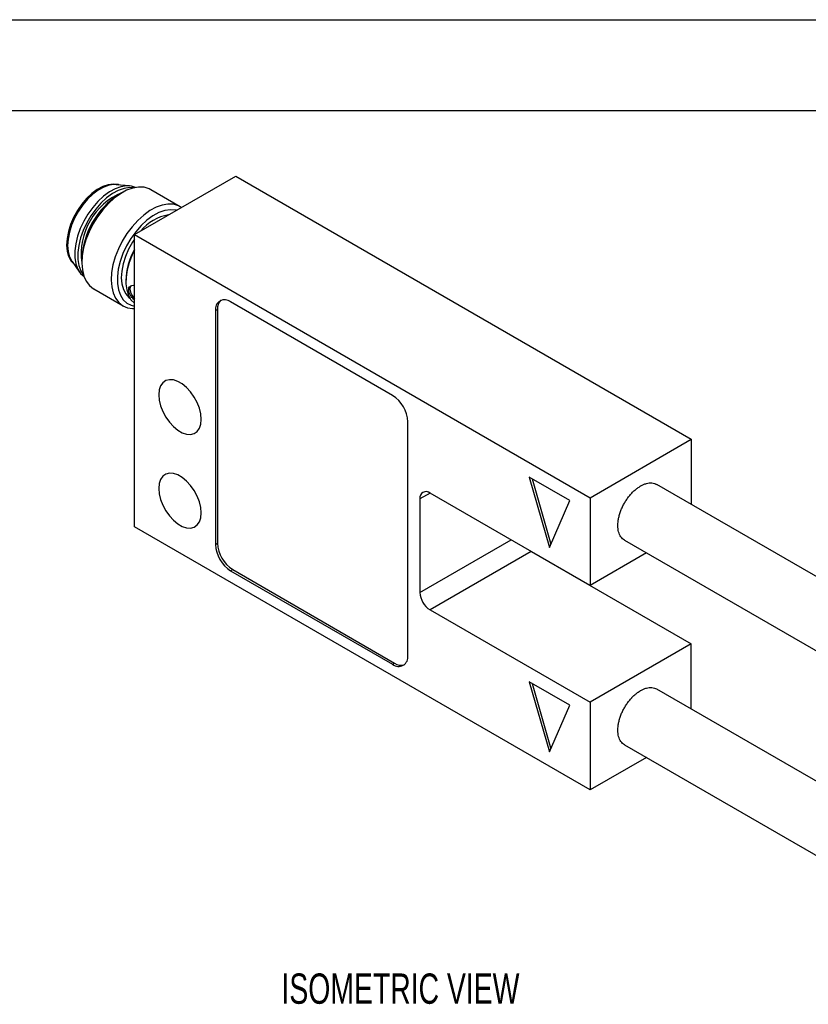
# Model space of a CAD drawing. Header units: millimetres. Extents: x 0 to 279, y 0 to 216.
# Tile 4 of 5: x 169 to 224, y 147 to 216. Entities that reach past the tile are written whole.
import ezdxf

# ---------------------------------------------------------------- set-up
doc = ezdxf.new("R2010")
doc.units = ezdxf.units.MM
doc.layers.add('DIMENSIONS', color=140, linetype='Continuous', lineweight=25)
doc.layers.add('TEXT', color=140, linetype='Continuous', lineweight=25)
doc.styles.add('SLDTEXTSTYLE0', font='TXT', dxfattribs={"width": 0.7})

msp = doc.modelspace()

# ---------------------------------------------------------------- linework, layer by layer
at = {"color": 7, "linetype": 'Continuous'}
msp.add_line((0.002, 215.903), (279.402, 215.903), dxfattribs=at)
for p, q in [((177.246, 200.891), (184.317, 204.973)), ((184.317, 204.973), (216.137, 186.604)), ((176.896, 204.293), (175.976, 204.378)), ((176.397, 203.83), (176.185, 203.707)), ((180.448, 202.844), (178.397, 204.028)), ((177.246, 200.891), (209.066, 182.522)), ((177.246, 180.478), (177.246, 200.891)), ((172.884, 199.021), (173.417, 198.267)), ((173.569, 199.176), (173.569, 198.931)), ((176.645, 197.686), (176.645, 197.604)), ((174.398, 197.1), (176.448, 195.916)), ((195.277, 189.665), (183.963, 196.197)), ((182.903, 195.584), (183.044, 195.666)), ((182.903, 195.584), (182.903, 179.253)), ((183.044, 195.666), (183.044, 179.335)), ((196.338, 171.497), (196.338, 187.828)), ((209.066, 182.522), (216.137, 186.604)), ((216.137, 186.604), (216.137, 182.058)), ((204.823, 183.951), (206.237, 179.051)), ((207.651, 182.318), (204.823, 183.951)), ((205.021, 183.836), (206.336, 179.28)), ((243.963, 165.994), (213.726, 183.45)), ((197.894, 182.847), (197.186, 182.439)), ((197.186, 182.439), (197.186, 175.907)), ((209.066, 176.398), (197.893, 182.848)), ((206.237, 179.051), (207.651, 182.318)), ((209.066, 182.522), (209.066, 176.398)), ((209.066, 162.108), (177.246, 180.478)), ((197.186, 175.907), (203.551, 179.581)), ((211.476, 179.552), (241.714, 162.097)), ((182.903, 179.253), (183.044, 179.335)), ((204.924, 178.789), (204.964, 178.764)), ((204.964, 178.764), (197.893, 174.682)), ((204.964, 178.764), (216.137, 172.315)), ((213.003, 178.671), (209.066, 176.398)), ((183.963, 177.416), (184.105, 177.498)), ((183.963, 177.416), (195.277, 170.885)), ((184.105, 177.498), (195.419, 170.967)), ((197.893, 174.682), (209.066, 168.233)), ((216.137, 172.315), (209.066, 168.233)), ((216.137, 167.768), (216.137, 172.315)), ((195.277, 170.885), (195.419, 170.967)), ((204.823, 169.661), (206.237, 164.762)), ((207.651, 168.028), (204.823, 169.661)), ((205.021, 169.547), (206.336, 164.991)), ((243.963, 151.705), (213.726, 169.16)), ((206.237, 164.762), (207.651, 168.028)), ((209.066, 168.233), (209.066, 162.108)), ((211.476, 165.263), (241.714, 147.807)), ((213.003, 164.381), (209.066, 162.108))]:
    msp.add_line(p, q)
at = {"flags": 128}
for points in [[(176.187, 204.358), (176.095, 204.386), (175.766, 204.424), (175.408, 204.378), (175.032, 204.249), (174.648, 204.041), (174.268, 203.76), (173.903, 203.414), (173.562, 203.013), (173.256, 202.569), (172.994, 202.094), (172.783, 201.602), (172.629, 201.107), (172.536, 200.624), (172.508, 200.166), (172.546, 199.746), (172.647, 199.377), (172.809, 199.069), (173.006, 198.848)], [(175.976, 204.378), (175.837, 204.383), (175.479, 204.337), (175.103, 204.208), (174.719, 204), (174.339, 203.719), (173.973, 203.373), (173.633, 202.973), (173.327, 202.528), (173.065, 202.053), (172.853, 201.561), (172.7, 201.066), (172.607, 200.583), (172.579, 200.125), (172.616, 199.705), (172.717, 199.336), (172.88, 199.028), (172.884, 199.021)], [(177.317, 204.183), (177.045, 204.271), (176.689, 204.298), (176.304, 204.239), (175.902, 204.097), (175.493, 203.875), (175.086, 203.579), (174.694, 203.217), (174.326, 202.797), (173.991, 202.331), (173.698, 201.832), (173.455, 201.31), (173.268, 200.782), (173.142, 200.259), (173.08, 199.755), (173.084, 199.285), (173.154, 198.859), (173.287, 198.488), (173.481, 198.183), (173.723, 197.957)], [(177.2, 204.159), (176.901, 204.175), (176.516, 204.117), (176.114, 203.975), (175.705, 203.753), (175.299, 203.457), (174.906, 203.094), (174.538, 202.675), (174.203, 202.209), (173.91, 201.709), (173.667, 201.188), (173.48, 200.659), (173.354, 200.136), (173.293, 199.633), (173.296, 199.162), (173.366, 198.736), (173.5, 198.366), (173.685, 198.071)], [(178.397, 204.028), (178.263, 204.096), (177.917, 204.196), (177.535, 204.211), (177.126, 204.14), (176.7, 203.986), (176.267, 203.751), (175.838, 203.442), (175.421, 203.065), (175.027, 202.63), (174.666, 202.146), (174.344, 201.625), (174.072, 201.08), (173.853, 200.522), (173.694, 199.965), (173.599, 199.422), (173.569, 198.906), (173.605, 198.429), (173.707, 198.002), (173.872, 197.634), (174.096, 197.336), (174.375, 197.113), (174.398, 197.1)], [(180.535, 202.79), (180.314, 202.912), (179.967, 203.012), (179.585, 203.027), (179.177, 202.957), (178.751, 202.802), (178.318, 202.568), (177.888, 202.258), (177.472, 201.882), (177.078, 201.446), (176.716, 200.963), (176.395, 200.442), (176.122, 199.896), (175.904, 199.338), (175.745, 198.781), (175.649, 198.238), (175.62, 197.722), (175.656, 197.245), (175.758, 196.818), (175.923, 196.451), (176.147, 196.152), (176.425, 195.929), (176.751, 195.787), (177.116, 195.73), (177.246, 195.73)], [(180.191, 202.591), (180.126, 202.606), (179.759, 202.634), (179.364, 202.574), (178.95, 202.428), (178.53, 202.2), (178.112, 201.895), (177.709, 201.523), (177.33, 201.092), (176.986, 200.613), (176.685, 200.099), (176.435, 199.563), (176.243, 199.02), (176.114, 198.482), (176.05, 197.965), (176.054, 197.481), (176.126, 197.043), (176.263, 196.663), (176.462, 196.35), (176.719, 196.112), (177.025, 195.955), (177.246, 195.899)], [(177.246, 200.584), (177.098, 200.357), (176.827, 199.867), (176.61, 199.36), (176.451, 198.85), (176.356, 198.351), (176.327, 197.879), (176.365, 197.446), (176.469, 197.065), (176.637, 196.748), (176.862, 196.502), (176.926, 196.453)], [(177.246, 199.803), (177.084, 199.47), (176.881, 198.951), (176.739, 198.434), (176.661, 197.932), (176.648, 197.46), (176.702, 197.03), (176.821, 196.654), (177.002, 196.343), (177.24, 196.104), (177.246, 196.1)], [(176.998, 197.327), (176.944, 197.251), (176.925, 197.09), (176.973, 196.882), (177.084, 196.646), (177.246, 196.407), (177.246, 196.406)], [(178.943, 189.705), (178.975, 189.329), (179.071, 188.933), (179.227, 188.533), (179.434, 188.147), (179.685, 187.791), (179.969, 187.482), (180.273, 187.232), (180.583, 187.053), (180.887, 186.952), (181.17, 186.934), (181.421, 187), (181.629, 187.146), (181.784, 187.367), (181.88, 187.652), (181.913, 187.99), (181.88, 188.366), (181.784, 188.762), (181.629, 189.162), (181.421, 189.548), (181.17, 189.904), (180.887, 190.213), (180.583, 190.463), (180.273, 190.642), (179.969, 190.743), (179.685, 190.761), (179.434, 190.695), (179.227, 190.549), (179.071, 190.328), (178.975, 190.042), (178.943, 189.705)], [(178.943, 183.172), (178.975, 182.797), (179.071, 182.401), (179.227, 182.001), (179.434, 181.614), (179.685, 181.259), (179.969, 180.949), (180.273, 180.699), (180.583, 180.52), (180.887, 180.419), (181.17, 180.402), (181.421, 180.467), (181.629, 180.614), (181.784, 180.835), (181.88, 181.12), (181.913, 181.458), (181.88, 181.833), (181.784, 182.229), (181.629, 182.63), (181.421, 183.016), (181.17, 183.372), (180.887, 183.681), (180.583, 183.931), (180.273, 184.11), (179.969, 184.211), (179.685, 184.229), (179.434, 184.163), (179.227, 184.017), (179.071, 183.796), (178.975, 183.51), (178.943, 183.172)]]:
    msp.add_lwpolyline(points, dxfattribs=at)
for centre, radius, start, end in [((178.135, 199.561), 4.61, 112.08901, 187.91637), ((179.198, 198.947), 5.633, 122.33261, 177.67277), ((180.115, 199.188), 3.118, 98.91679, 141.07783), ((181.333, 197.553), 4.69, 150.62802, 178.37883), ((183.549, 195.689), 0.655, 50.79671, 189.21404), ((183.83, 195.733), 0.789, 133.4608, 184.91168), ((194.035, 187.724), 2.305, 2.60548, 57.39452), ((197.617, 182.509), 0.437, 50.79671, 189.21404), ((185.206, 179.358), 2.305, 182.60548, 237.39452), ((185.347, 179.44), 2.305, 182.60548, 237.39452), ((198.722, 175.977), 1.537, 182.60548, 237.39452), ((195.691, 171.393), 0.655, 230.79671, 9.21404), ((195.87, 171.613), 0.789, 235.09166, 286.53695)]:
    msp.add_arc(centre, radius, start, end)
for points, knots in [([(177.246, 196.332), (177.222, 196.353), (177.117, 196.445), (176.97, 196.632), (176.848, 196.87), (176.825, 197.087), (176.894, 197.254), (177.039, 197.36), (177.177, 197.353), (177.246, 197.35)], [0, 0, 0, 0, 0.04704, 0.209911, 0.37189, 0.528593, 0.683769, 0.843137, 1, 1, 1, 1]), ([(211.983, 182.837), (211.986, 182.841), (212.053, 182.911), (212.185, 183.039), (212.386, 183.204), (212.523, 183.29), (212.591, 183.333)], [0, 0, 0, 0, 0.015618, 0.344527, 0.670808, 1, 1, 1, 1]), ([(212.591, 183.333), (212.595, 183.334), (212.666, 183.376), (212.806, 183.446), (213.008, 183.519), (213.137, 183.539), (213.201, 183.549)], [0, 0, 0, 0, 0.015618, 0.344527, 0.670808, 1, 1, 1, 1]), ([(213.201, 183.549), (213.204, 183.549), (213.27, 183.556), (213.396, 183.557), (213.568, 183.527), (213.669, 183.478), (213.719, 183.453)], [0, 0, 0, 0, 0.015618, 0.344527, 0.670808, 1, 1, 1, 1]), ([(211.469, 182.139), (211.472, 182.143), (211.522, 182.231), (211.627, 182.398), (211.797, 182.63), (211.921, 182.768), (211.983, 182.837)], [0, 0, 0, 0, 0.015618, 0.344527, 0.670808, 1, 1, 1, 1]), ([(211.128, 181.343), (211.129, 181.347), (211.156, 181.439), (211.218, 181.62), (211.33, 181.884), (211.423, 182.054), (211.469, 182.139)], [0, 0, 0, 0, 0.015618, 0.344527, 0.670808, 1, 1, 1, 1]), ([(211.01, 180.571), (211.01, 180.575), (211.01, 180.658), (211.019, 180.824), (211.057, 181.08), (211.104, 181.255), (211.128, 181.343)], [0, 0, 0, 0, 0.015618, 0.344527, 0.670808, 1, 1, 1, 1]), ([(211.135, 179.941), (211.134, 179.944), (211.106, 180.004), (211.061, 180.131), (211.019, 180.339), (211.013, 180.494), (211.01, 180.571)], [0, 0, 0, 0, 0.0156182, 0.3445267, 0.6708076, 1, 1, 1, 1]), ([(211.483, 179.548), (211.481, 179.55), (211.43, 179.579), (211.338, 179.647), (211.222, 179.776), (211.164, 179.886), (211.135, 179.941)], [0, 0, 0, 0, 0.0156182, 0.3445267, 0.6708076, 1, 1, 1, 1]), ([(212.591, 169.043), (212.595, 169.045), (212.666, 169.087), (212.806, 169.157), (213.008, 169.23), (213.137, 169.249), (213.201, 169.259)], [0, 0, 0, 0, 0.015618, 0.344527, 0.670808, 1, 1, 1, 1]), ([(213.201, 169.259), (213.204, 169.26), (213.27, 169.267), (213.396, 169.268), (213.568, 169.237), (213.669, 169.188), (213.719, 169.164)], [0, 0, 0, 0, 0.015618, 0.344527, 0.670808, 1, 1, 1, 1]), ([(211.469, 167.849), (211.472, 167.853), (211.522, 167.941), (211.627, 168.108), (211.797, 168.341), (211.921, 168.479), (211.983, 168.548)], [0, 0, 0, 0, 0.0156182, 0.3445267, 0.6708076, 1, 1, 1, 1]), ([(211.983, 168.548), (211.986, 168.551), (212.053, 168.621), (212.185, 168.75), (212.386, 168.915), (212.523, 169), (212.591, 169.043)], [0, 0, 0, 0, 0.015618, 0.344527, 0.670808, 1, 1, 1, 1]), ([(211.128, 167.053), (211.129, 167.058), (211.156, 167.15), (211.218, 167.331), (211.33, 167.595), (211.423, 167.764), (211.469, 167.849)], [0, 0, 0, 0, 0.015618, 0.344527, 0.670808, 1, 1, 1, 1]), ([(211.01, 166.282), (211.01, 166.286), (211.01, 166.368), (211.019, 166.535), (211.057, 166.79), (211.104, 166.965), (211.128, 167.053)], [0, 0, 0, 0, 0.015618, 0.344527, 0.670808, 1, 1, 1, 1]), ([(211.135, 165.652), (211.134, 165.654), (211.106, 165.715), (211.061, 165.842), (211.019, 166.05), (211.013, 166.204), (211.01, 166.282)], [0, 0, 0, 0, 0.015618, 0.344527, 0.670808, 1, 1, 1, 1]), ([(211.483, 165.259), (211.481, 165.26), (211.43, 165.289), (211.338, 165.357), (211.222, 165.487), (211.164, 165.596), (211.135, 165.652)], [0, 0, 0, 0, 0.015618, 0.344527, 0.670808, 1, 1, 1, 1])]:
    msp.add_open_spline(points, degree=3, knots=knots)
at = {"layer": 'TEXT'}
msp.add_line((6.35, 209.55), (273.05, 209.55), dxfattribs=at)

# ---------------------------------------------------------------- texts
at = {"layer": 'DIMENSIONS', "insert": (187.514, 149.295), "char_height": 2.11667, "attachment_point": 1, "style": 'SLDTEXTSTYLE0'}
msp.add_mtext('ISOMETRIC VIEW', dxfattribs=at)

doc.saveas('drawing.dxf')
